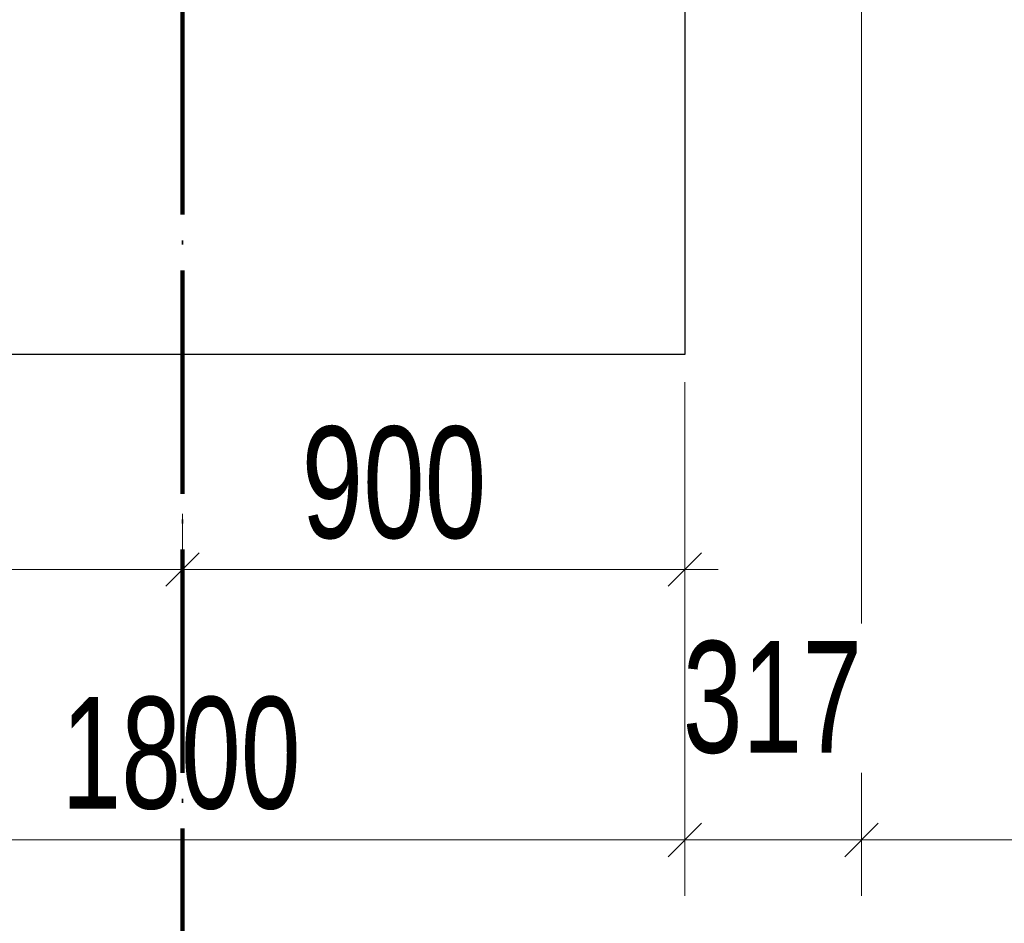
# Model space of a CAD drawing. Header units: millimetres. Extents: x 0 to 60000, y 0 to 29700.
# Tile 4 of 86: x 11627 to 13392, y 5005 to 6624. Entities that reach past the tile are written whole.
import ezdxf

# ---------------------------------------------------------------- set-up
doc = ezdxf.new("R2010")
doc.units = ezdxf.units.MM
doc.linetypes.add('STRICHPUNKT2_S11', pattern=[500, 400, -50, 0, -50])
doc.linetypes.add('STRICHPUNKT2_S5', pattern=[1100, 800, -100, 100, -100])
for name, color, linetype, lineweight in [('Ogólne', 7, 'Continuous', 25), ('Osie', 30, 'STRICHPUNKT2_S5', 18), ('Standard', 7, 'Continuous', 25)]:
    doc.layers.add(name, color=color, linetype=linetype, lineweight=lineweight)
doc.styles.add('ARIAL', font='ARIAL.TTF')

msp = doc.modelspace()

# ---------------------------------------------------------------- linework, layer by layer
at = {"layer": 'Ogólne', "color": 4, "linetype": 'Continuous', "lineweight": 13, "transparency": 33554687}
for p, q in [((13135.5, 5542.6), (13135.5, 7074.8)), ((12819, 5154.7), (12819, 5974.8)), ((11919, 5639.3), (11919, 5739.3)), ((12819, 5639.3), (12819, 5739.3)), ((11889, 5609.4), (11949, 5669.3)), ((12789, 5609.4), (12849, 5669.3)), ((11919, 5639.3), (11919, 5539.3)), ((11919, 5639.3), (12819, 5639.3)), ((12819, 5639.3), (12819, 5539.3)), ((12819, 5639.3), (12879, 5639.3)), ((12819, 5154.7), (12819, 5254.7)), ((12819, 5154.7), (12819, 5254.7)), ((13135.5, 5154.7), (13135.5, 5254.7)), ((12789, 5124.7), (12849, 5184.6)), ((12789, 5124.7), (12849, 5184.6)), ((13105.5, 5124.7), (13165.5, 5184.6)), ((12819, 5154.7), (12759, 5154.7)), ((12819, 5154.7), (12819, 5054.7)), ((12819, 5154.7), (12879, 5154.7)), ((12819, 5154.7), (12819, 5054.7)), ((12819, 5154.7), (12819, 5154.7)), ((12819, 5154.7), (13135.5, 5154.7)), ((13135.5, 5154.7), (13135.5, 5054.7))]:
    msp.add_line(p, q, dxfattribs=at)
for points in [[(11019, 5639.3), (11484.1, 5639.3), (11484.1, 5639.3), (11919, 5639.3)], [(13135.5, 5154.7), (13135.5, 5225.7), (13135.5, 5225.7), (13135.5, 5256.5), (13135.5, 5256.5), (13135.5, 5274.7), (13135.5, 5274.7)], [(11019, 5154.7), (11901.4, 5154.7), (11901.4, 5154.7), (12819, 5154.7)], [(13135.5, 5154.7), (13714.6, 5154.7), (13714.6, 5154.7), (16785.5, 5154.7)]]:
    msp.add_lwpolyline(points, dxfattribs=at)
at = {"layer": 'Osie', "color": 1, "linetype": 'STRICHPUNKT2_S11', "lineweight": 140, "transparency": 33554687}
msp.add_line((11919, 4274.8), (11919, 25274.8), dxfattribs=at)
at = {"layer": 'Standard', "color": 3, "linetype": 'Continuous', "lineweight": 25, "transparency": 33554687}
for p, q in [((12819, 7124.8), (12819, 6024.8)), ((12819, 6024.8), (11019, 6024.8))]:
    msp.add_line(p, q, dxfattribs=at)

# ---------------------------------------------------------------- texts
at = {"layer": 'Ogólne', "color": 3, "linetype": 'Continuous', "lineweight": 25, "transparency": 33554687, "char_height": 200, "attachment_point": 7, "style": 'ARIAL'}
for s, insert, width in [('\\W0.71;900', (12132.3, 5692.8), 403.887), ('\\W0.69;317', (12815.3, 5308.2), 401.634), ('\\W0.69;1800', (11701.8, 5208.1), 513.243)]:
    msp.add_mtext(s, dxfattribs=dict(at, insert=insert, width=width))

doc.saveas('drawing.dxf')
